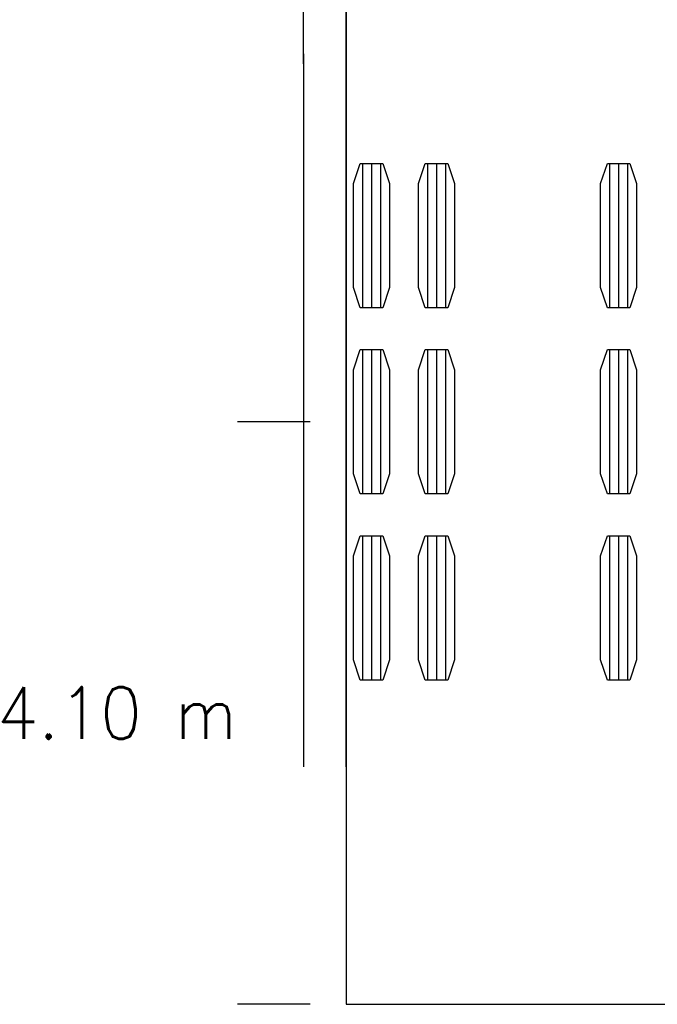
# Model space of a CAD drawing. Header units: metres. Extents: x 209848 to 209928, y 1182430 to 1182563.
# Tile 5 of 256: x 209847.77 to 209852.26, y 1182467.35 to 1182474.28. Entities that reach past the tile are written whole.
import ezdxf
from ezdxf.enums import TextEntityAlignment as Align

# ---------------------------------------------------------------- set-up
doc = ezdxf.new("R2010")
doc.units = ezdxf.units.M
doc.header["$MEASUREMENT"] = 0
doc.linetypes.add('DGN Style 2', pattern=[15.036391, 9.021834, -6.014556])
doc.layers.get('0').update_dxf_attribs({"color": 254})
doc.styles.add('TSText', font='simplex.shx')

# ---------------------------------------------------------------- blocks, each defined once
blk = doc.blocks.new('*U2')
at = {"color": 40, "linetype": 'Continuous'}
for p, q in [((-1.5752, -24.8819), (-1.5752, -24.7796)), ((-1.5752, -24.9842), (-1.5752, -24.8819)), ((-1.5751, -25.0865), (-1.5752, -24.9842)), ((-1.5751, -25.1886), (-1.5751, -25.0865)), ((-1.5751, -25.2908), (-1.5751, -25.1886)), ((-1.5751, -25.3929), (-1.5751, -25.2908)), ((-1.5751, -25.495), (-1.5751, -25.3929)), ((-1.5751, -25.5971), (-1.5751, -25.495)), ((-1.575, -25.6992), (-1.5751, -25.5971)), ((-1.575, -25.8013), (-1.575, -25.6992)), ((-1.575, -25.9034), (-1.575, -25.8013)), ((-1.575, -26.0055), (-1.575, -25.9034)), ((-1.575, -26.1077), (-1.575, -26.0055)), ((-1.575, -26.2098), (-1.575, -26.1077)), ((-1.575, -26.312), (-1.575, -26.2098)), ((-1.575, -26.4142), (-1.575, -26.312)), ((-1.575, -26.5164), (-1.575, -26.4142)), ((-1.575, -26.6187), (-1.575, -26.5164)), ((-1.575, -26.7211), (-1.575, -26.6187)), ((-1.575, -26.8234), (-1.575, -26.7211)), ((-1.575, -26.9258), (-1.575, -26.8234)), ((-1.575, -27.0283), (-1.575, -26.9258)), ((-1.575, -27.1307), (-1.575, -27.0283)), ((-1.575, -27.2333), (-1.575, -27.1307)), ((-1.575, -27.3358), (-1.575, -27.2333)), ((-1.575, -27.4384), (-1.575, -27.3358)), ((-1.575, -27.5416), (-1.575, -27.4384)), ((-1.575, -27.6446), (-1.575, -27.5416)), ((-1.575, -27.7475), (-1.575, -27.6446)), ((-1.575, -27.8502), (-1.575, -27.7475)), ((-1.575, -27.9529), (-1.575, -27.8502)), ((-1.575, -28.0553), (-1.575, -27.9529)), ((-1.575, -28.1577), (-1.575, -28.0553)), ((-1.575, -28.26), (-1.575, -28.1577)), ((-1.575, -28.3622), (-1.575, -28.26)), ((-1.575, -28.4642), (-1.575, -28.3622)), ((-1.575, -28.5663), (-1.575, -28.4642)), ((-1.575, -28.6682), (-1.575, -28.5663)), ((-1.575, -28.77), (-1.575, -28.6682)), ((-1.575, -28.8718), (-1.575, -28.77)), ((-1.575, -28.9736), (-1.575, -28.8718)), ((-1.575, -29.0753), (-1.575, -28.9736)), ((-1.575, -29.177), (-1.575, -29.0753)), ((-1.575, -29.2786), (-1.575, -29.177)), ((-1.575, -29.3803), (-1.575, -29.2786)), ((-1.575, -29.4818), (-1.575, -29.3803)), ((-1.575, -29.5835), (-1.575, -29.4818)), ((-1.575, -29.6851), (-1.575, -29.5835)), ((-1.575, -29.7867), (-1.575, -29.6851)), ((-1.575, -29.8883), (-1.575, -29.7867)), ((-1.575, -29.9899), (-1.575, -29.8883)), ((-1.575, -30.0237), (-1.575, -29.9899)), ((-1.575, -30.0385), (-1.575, -30.0237))]:
    blk.add_line(p, q, dxfattribs=at)
at = {"color": 3, "linetype": 'Continuous'}
for p, q in [((-1.2752, -24.8818), (-1.2752, -24.7795)), ((-1.2752, -24.9841), (-1.2752, -24.8818)), ((-1.2751, -25.0864), (-1.2752, -24.9841)), ((-1.2751, -25.1886), (-1.2751, -25.0864)), ((-1.2751, -25.2907), (-1.2751, -25.1886)), ((-1.2751, -25.3929), (-1.2751, -25.2907)), ((-1.2751, -25.495), (-1.2751, -25.3929)), ((-1.2751, -25.5971), (-1.2751, -25.495)), ((-1.275, -25.6992), (-1.2751, -25.5971)), ((-1.275, -25.8013), (-1.275, -25.6992)), ((-1.275, -25.9034), (-1.275, -25.8013)), ((-1.275, -26.0055), (-1.275, -25.9034)), ((-1.275, -26.1076), (-1.275, -26.0055)), ((-1.275, -26.2098), (-1.275, -26.1076)), ((-1.275, -26.312), (-1.275, -26.2098)), ((-1.275, -26.4142), (-1.275, -26.312)), ((-1.275, -26.5164), (-1.275, -26.4142)), ((-1.275, -26.6187), (-1.275, -26.5164)), ((-1.275, -26.721), (-1.275, -26.6187)), ((-1.275, -26.8234), (-1.275, -26.721)), ((-1.275, -26.9258), (-1.275, -26.8234)), ((-1.275, -27.0283), (-1.275, -26.9258)), ((-1.275, -27.1307), (-1.275, -27.0283)), ((-1.275, -27.2333), (-1.275, -27.1307)), ((-1.275, -27.3358), (-1.275, -27.2333)), ((-1.275, -27.4384), (-1.275, -27.3358)), ((-1.275, -27.5416), (-1.275, -27.4384)), ((-1.275, -27.6446), (-1.275, -27.5416)), ((-1.275, -27.7475), (-1.275, -27.6446)), ((-1.275, -27.8502), (-1.275, -27.7475)), ((-1.275, -27.9529), (-1.275, -27.8502)), ((-1.275, -28.0553), (-1.275, -27.9529)), ((-1.275, -28.1577), (-1.275, -28.0553)), ((-1.275, -28.26), (-1.275, -28.1577)), ((-1.275, -28.3622), (-1.275, -28.26)), ((-1.275, -28.4642), (-1.275, -28.3622)), ((-1.275, -28.5663), (-1.275, -28.4642)), ((-1.275, -28.6682), (-1.275, -28.5663)), ((-1.275, -28.77), (-1.275, -28.6682)), ((-1.275, -28.8718), (-1.275, -28.77)), ((-1.275, -28.9736), (-1.275, -28.8718)), ((-1.275, -29.0753), (-1.275, -28.9736)), ((-1.275, -29.177), (-1.275, -29.0753)), ((-1.275, -29.2786), (-1.275, -29.177)), ((-1.275, -29.3803), (-1.275, -29.2786)), ((-1.275, -29.4818), (-1.275, -29.3803)), ((-1.275, -29.5835), (-1.275, -29.4818)), ((-1.275, -29.6851), (-1.275, -29.5835)), ((-1.275, -29.7867), (-1.275, -29.6851)), ((-1.275, -29.8883), (-1.275, -29.7867)), ((-1.275, -29.9899), (-1.275, -29.8883)), ((-1.275, -30.0237), (-1.275, -29.9899)), ((-1.275, -30.0385), (-1.275, -30.0237))]:
    blk.add_line(p, q, dxfattribs=at)
blk = doc.blocks.new('*U3')
at = {"color": 40, "linetype": 'Continuous'}
for p, q in [((-1.5752, -24.7807), (-1.5753, -24.6771)), ((-1.5752, -24.8843), (-1.5752, -24.7807)), ((-1.5752, -24.9879), (-1.5752, -24.8843)), ((-1.5751, -25.0915), (-1.5752, -24.9879)), ((-1.5751, -25.1951), (-1.5751, -25.0915)), ((-1.5751, -25.2987), (-1.5751, -25.1951)), ((-1.5751, -25.4023), (-1.5751, -25.2987)), ((-1.5751, -25.5059), (-1.5751, -25.4023)), ((-1.5751, -25.6095), (-1.5751, -25.5059)), ((-1.575, -25.7131), (-1.5751, -25.6095)), ((-1.575, -25.8168), (-1.575, -25.7131)), ((-1.575, -25.9204), (-1.575, -25.8168)), ((-1.575, -26.0241), (-1.575, -25.9204)), ((-1.575, -26.1278), (-1.575, -26.0241)), ((-1.575, -26.2315), (-1.575, -26.1278)), ((-1.575, -26.3352), (-1.575, -26.2315)), ((-1.575, -26.4389), (-1.575, -26.3352)), ((-1.575, -26.5427), (-1.575, -26.4389)), ((-1.575, -26.6465), (-1.575, -26.5427)), ((-1.575, -26.7503), (-1.575, -26.6465)), ((-1.575, -26.8541), (-1.575, -26.7503)), ((-1.575, -26.958), (-1.575, -26.8541)), ((-1.575, -27.0619), (-1.575, -26.958)), ((-1.575, -27.1659), (-1.575, -27.0619)), ((-1.575, -27.2699), (-1.575, -27.1659)), ((-1.575, -27.3739), (-1.575, -27.2699)), ((-1.575, -27.478), (-1.575, -27.3739)), ((-1.575, -27.5821), (-1.575, -27.478)), ((-1.575, -27.6862), (-1.575, -27.5821)), ((-1.575, -27.7904), (-1.575, -27.6862)), ((-1.575, -27.8946), (-1.575, -27.7904)), ((-1.575, -27.9989), (-1.575, -27.8946)), ((-1.575, -28.1032), (-1.575, -27.9989)), ((-1.575, -28.2075), (-1.575, -28.1032)), ((-1.575, -28.3119), (-1.575, -28.2075)), ((-1.575, -28.4163), (-1.575, -28.3119)), ((-1.575, -28.5208), (-1.575, -28.4163)), ((-1.575, -28.6253), (-1.575, -28.5208)), ((-1.575, -28.7299), (-1.575, -28.6253)), ((-1.575, -28.8345), (-1.575, -28.7299)), ((-1.575, -28.9392), (-1.575, -28.8345)), ((-1.575, -29.0439), (-1.575, -28.9392)), ((-1.575, -29.1486), (-1.575, -29.0439)), ((-1.575, -29.2534), (-1.575, -29.1486)), ((-1.575, -29.3583), (-1.575, -29.2534)), ((-1.575, -29.4631), (-1.575, -29.3583)), ((-1.575, -29.5681), (-1.575, -29.4631)), ((-1.575, -29.673), (-1.575, -29.5681)), ((-1.575, -29.7781), (-1.575, -29.673)), ((-1.575, -29.8831), (-1.575, -29.7781)), ((-1.575, -29.9882), (-1.575, -29.8831)), ((-1.575, -30.0385), (-1.575, -29.9882))]:
    blk.add_line(p, q, dxfattribs=at)
at = {"color": 3, "linetype": 'Continuous'}
for p, q in [((-1.2752, -24.8843), (-1.2752, -24.7806)), ((-1.2752, -24.9878), (-1.2752, -24.8843)), ((-1.2751, -25.0915), (-1.2752, -24.9878)), ((-1.2751, -25.195), (-1.2751, -25.0915)), ((-1.2751, -25.2987), (-1.2751, -25.195)), ((-1.2751, -25.4023), (-1.2751, -25.2987)), ((-1.2751, -25.5059), (-1.2751, -25.4023)), ((-1.2751, -25.6095), (-1.2751, -25.5059)), ((-1.275, -25.7131), (-1.2751, -25.6095)), ((-1.275, -25.8167), (-1.275, -25.7131)), ((-1.275, -25.9204), (-1.275, -25.8167)), ((-1.275, -26.0241), (-1.275, -25.9204)), ((-1.275, -26.1278), (-1.275, -26.0241)), ((-1.275, -26.2314), (-1.275, -26.1278)), ((-1.275, -26.3352), (-1.275, -26.2314)), ((-1.275, -26.4389), (-1.275, -26.3352)), ((-1.275, -26.5427), (-1.275, -26.4389)), ((-1.275, -26.6465), (-1.275, -26.5427)), ((-1.275, -26.7503), (-1.275, -26.6465)), ((-1.275, -26.8541), (-1.275, -26.7503)), ((-1.275, -26.958), (-1.275, -26.8541)), ((-1.275, -27.0619), (-1.275, -26.958)), ((-1.275, -27.1659), (-1.275, -27.0619)), ((-1.275, -27.2699), (-1.275, -27.1659)), ((-1.275, -27.3739), (-1.275, -27.2699)), ((-1.275, -27.478), (-1.275, -27.3739)), ((-1.275, -27.5821), (-1.275, -27.478)), ((-1.275, -27.6862), (-1.275, -27.5821)), ((-1.275, -27.7904), (-1.275, -27.6862)), ((-1.275, -27.8946), (-1.275, -27.7904)), ((-1.275, -27.9989), (-1.275, -27.8946)), ((-1.275, -28.1032), (-1.275, -27.9989)), ((-1.275, -28.2075), (-1.275, -28.1032)), ((-1.275, -28.3119), (-1.275, -28.2075)), ((-1.275, -28.4163), (-1.275, -28.3119)), ((-1.275, -28.5208), (-1.275, -28.4163)), ((-1.275, -28.6253), (-1.275, -28.5208)), ((-1.275, -28.7299), (-1.275, -28.6253)), ((-1.275, -28.8345), (-1.275, -28.7299)), ((-1.275, -28.9392), (-1.275, -28.8345)), ((-1.275, -29.0439), (-1.275, -28.9392)), ((-1.275, -29.1486), (-1.275, -29.0439)), ((-1.275, -29.2534), (-1.275, -29.1486)), ((-1.275, -29.3583), (-1.275, -29.2534)), ((-1.275, -29.4631), (-1.275, -29.3583)), ((-1.275, -29.5681), (-1.275, -29.4631)), ((-1.275, -29.673), (-1.275, -29.5681)), ((-1.275, -29.7781), (-1.275, -29.673)), ((-1.275, -29.8831), (-1.275, -29.7781)), ((-1.275, -29.9882), (-1.275, -29.8831)), ((-1.275, -30.0385), (-1.275, -29.9882))]:
    blk.add_line(p, q, dxfattribs=at)
blk = doc.blocks.new('*U4')
at = {"color": 40, "linetype": 'Continuous'}
for p, q in [((-1.5752, -24.875), (-1.5752, -24.7704)), ((-1.5752, -24.9794), (-1.5752, -24.875)), ((-1.5751, -25.0841), (-1.5752, -24.9794)), ((-1.5751, -25.1887), (-1.5751, -25.0841)), ((-1.5751, -25.2935), (-1.5751, -25.1887)), ((-1.5751, -25.3981), (-1.5751, -25.2935)), ((-1.5751, -25.503), (-1.5751, -25.3981)), ((-1.5751, -25.6078), (-1.5751, -25.503)), ((-1.575, -25.7128), (-1.5751, -25.6078)), ((-1.575, -25.8177), (-1.575, -25.7128)), ((-1.575, -25.9227), (-1.575, -25.8177)), ((-1.575, -26.0277), (-1.575, -25.9227)), ((-1.575, -26.1328), (-1.575, -26.0277)), ((-1.575, -26.2378), (-1.575, -26.1328)), ((-1.575, -26.3429), (-1.575, -26.2378)), ((-1.575, -26.448), (-1.575, -26.3429)), ((-1.575, -26.5532), (-1.575, -26.448)), ((-1.575, -26.6583), (-1.575, -26.5532)), ((-1.575, -26.7635), (-1.575, -26.6583)), ((-1.575, -26.8686), (-1.575, -26.7635)), ((-1.575, -26.9737), (-1.575, -26.8686)), ((-1.575, -27.0788), (-1.575, -26.9737)), ((-1.575, -27.184), (-1.575, -27.0788)), ((-1.575, -27.289), (-1.575, -27.184)), ((-1.575, -27.3941), (-1.575, -27.289)), ((-1.575, -27.4991), (-1.575, -27.3941)), ((-1.575, -27.6041), (-1.575, -27.4991)), ((-1.575, -27.7091), (-1.575, -27.6041)), ((-1.575, -27.814), (-1.575, -27.7091)), ((-1.575, -27.9189), (-1.575, -27.814)), ((-1.575, -28.0238), (-1.575, -27.9189)), ((-1.575, -28.1286), (-1.575, -28.0238)), ((-1.575, -28.2333), (-1.575, -28.1286)), ((-1.575, -28.338), (-1.575, -28.2333)), ((-1.575, -28.4427), (-1.575, -28.338)), ((-1.575, -28.5473), (-1.575, -28.4427)), ((-1.575, -28.6519), (-1.575, -28.5473)), ((-1.575, -28.7564), (-1.575, -28.6519)), ((-1.575, -28.8608), (-1.575, -28.7564)), ((-1.575, -28.9652), (-1.575, -28.8608)), ((-1.575, -29.0696), (-1.575, -28.9652)), ((-1.575, -29.1739), (-1.575, -29.0696)), ((-1.575, -29.2781), (-1.575, -29.1739)), ((-1.575, -29.3823), (-1.575, -29.2781)), ((-1.575, -29.4864), (-1.575, -29.3823)), ((-1.575, -29.5905), (-1.575, -29.4864)), ((-1.575, -29.6945), (-1.575, -29.5905)), ((-1.575, -29.7984), (-1.575, -29.6945)), ((-1.575, -29.9022), (-1.575, -29.7984)), ((-1.575, -29.9369), (-1.575, -29.9022)), ((-1.575, -29.9715), (-1.575, -29.9369)), ((-1.575, -30.0061), (-1.575, -29.9715)), ((-1.575, -30.0385), (-1.575, -30.0061))]:
    blk.add_line(p, q, dxfattribs=at)
at = {"color": 3, "linetype": 'Continuous'}
for p, q in [((-1.2752, -24.8749), (-1.2752, -24.7703)), ((-1.2752, -24.9793), (-1.2752, -24.8749)), ((-1.2751, -25.0841), (-1.2752, -24.9793)), ((-1.2751, -25.1886), (-1.2751, -25.0841)), ((-1.2751, -25.2934), (-1.2751, -25.1886)), ((-1.2751, -25.3981), (-1.2751, -25.2934)), ((-1.2751, -25.503), (-1.2751, -25.3981)), ((-1.2751, -25.6078), (-1.2751, -25.503)), ((-1.275, -25.7128), (-1.2751, -25.6078)), ((-1.275, -25.8176), (-1.275, -25.7128)), ((-1.275, -25.9227), (-1.275, -25.8176)), ((-1.275, -26.0277), (-1.275, -25.9227)), ((-1.275, -26.1328), (-1.275, -26.0277)), ((-1.275, -26.2378), (-1.275, -26.1328)), ((-1.275, -26.3429), (-1.275, -26.2378)), ((-1.275, -26.448), (-1.275, -26.3429)), ((-1.275, -26.5532), (-1.275, -26.448)), ((-1.275, -26.6583), (-1.275, -26.5532)), ((-1.275, -26.7635), (-1.275, -26.6583)), ((-1.275, -26.8686), (-1.275, -26.7635)), ((-1.275, -26.9737), (-1.275, -26.8686)), ((-1.275, -27.0788), (-1.275, -26.9737)), ((-1.275, -27.184), (-1.275, -27.0788)), ((-1.275, -27.289), (-1.275, -27.184)), ((-1.275, -27.3941), (-1.275, -27.289)), ((-1.275, -27.4991), (-1.275, -27.3941)), ((-1.275, -27.6041), (-1.275, -27.4991)), ((-1.275, -27.7091), (-1.275, -27.6041)), ((-1.275, -27.814), (-1.275, -27.7091)), ((-1.275, -27.9189), (-1.275, -27.814)), ((-1.275, -28.0238), (-1.275, -27.9189)), ((-1.275, -28.1286), (-1.275, -28.0238)), ((-1.275, -28.2333), (-1.275, -28.1286)), ((-1.275, -28.338), (-1.275, -28.2333)), ((-1.275, -28.4427), (-1.275, -28.338)), ((-1.275, -28.5473), (-1.275, -28.4427)), ((-1.275, -28.6519), (-1.275, -28.5473)), ((-1.275, -28.7564), (-1.275, -28.6519)), ((-1.275, -28.8608), (-1.275, -28.7564)), ((-1.275, -28.9652), (-1.275, -28.8608)), ((-1.275, -29.0696), (-1.275, -28.9652)), ((-1.275, -29.1739), (-1.275, -29.0696)), ((-1.275, -29.2781), (-1.275, -29.1739)), ((-1.275, -29.3823), (-1.275, -29.2781)), ((-1.275, -29.4864), (-1.275, -29.3823)), ((-1.275, -29.5905), (-1.275, -29.4864)), ((-1.275, -29.6945), (-1.275, -29.5905)), ((-1.275, -29.7984), (-1.275, -29.6945)), ((-1.275, -29.9022), (-1.275, -29.7984)), ((-1.275, -29.9369), (-1.275, -29.9022)), ((-1.275, -29.9715), (-1.275, -29.9369)), ((-1.275, -30.0061), (-1.275, -29.9715)), ((-1.275, -30.0385), (-1.275, -30.0061))]:
    blk.add_line(p, q, dxfattribs=at)
blk = doc.blocks.new('*U5')
at = {"color": 40, "linetype": 'Continuous'}
for p, q in [((-1.5752, -24.8303), (-1.5753, -24.7251)), ((-1.5752, -24.9355), (-1.5752, -24.8303)), ((-1.5752, -25.0406), (-1.5752, -24.9355)), ((-1.5751, -25.1457), (-1.5752, -25.0406)), ((-1.5751, -25.2509), (-1.5751, -25.1457)), ((-1.5751, -25.356), (-1.5751, -25.2509)), ((-1.5751, -25.461), (-1.5751, -25.356)), ((-1.5751, -25.5661), (-1.5751, -25.461)), ((-1.575, -25.6711), (-1.5751, -25.5661)), ((-1.575, -25.7761), (-1.575, -25.6711)), ((-1.575, -25.881), (-1.575, -25.7761)), ((-1.575, -25.9859), (-1.575, -25.881)), ((-1.575, -26.0908), (-1.575, -25.9859)), ((-1.575, -26.1957), (-1.575, -26.0908)), ((-1.575, -26.3005), (-1.575, -26.1957)), ((-1.575, -26.4052), (-1.575, -26.3005)), ((-1.575, -26.51), (-1.575, -26.4052)), ((-1.575, -26.6147), (-1.575, -26.51)), ((-1.575, -26.7193), (-1.575, -26.6147)), ((-1.575, -26.8239), (-1.575, -26.7193)), ((-1.575, -26.9285), (-1.575, -26.8239)), ((-1.575, -27.033), (-1.575, -26.9285)), ((-1.575, -27.1375), (-1.575, -27.033)), ((-1.575, -27.242), (-1.575, -27.1375)), ((-1.575, -27.3464), (-1.575, -27.242)), ((-1.575, -27.4507), (-1.575, -27.3464)), ((-1.575, -27.555), (-1.575, -27.4507)), ((-1.575, -27.6593), (-1.575, -27.555)), ((-1.575, -27.7635), (-1.575, -27.6593)), ((-1.575, -27.8677), (-1.575, -27.7635)), ((-1.575, -27.9719), (-1.575, -27.8677)), ((-1.575, -28.076), (-1.575, -27.9719)), ((-1.575, -28.18), (-1.575, -28.076)), ((-1.575, -28.284), (-1.575, -28.18)), ((-1.575, -28.388), (-1.575, -28.284)), ((-1.575, -28.4919), (-1.575, -28.388)), ((-1.575, -28.5958), (-1.575, -28.4919)), ((-1.575, -28.6996), (-1.575, -28.5958)), ((-1.575, -28.8034), (-1.575, -28.6996)), ((-1.575, -28.9071), (-1.575, -28.8034)), ((-1.575, -29.0108), (-1.575, -28.9071)), ((-1.575, -29.1144), (-1.575, -29.0108)), ((-1.575, -29.218), (-1.575, -29.1144)), ((-1.575, -29.3215), (-1.575, -29.218)), ((-1.575, -29.425), (-1.575, -29.3215)), ((-1.575, -29.5284), (-1.575, -29.425)), ((-1.575, -29.6317), (-1.575, -29.5284)), ((-1.575, -29.735), (-1.575, -29.6317)), ((-1.575, -29.8383), (-1.575, -29.735)), ((-1.575, -29.9415), (-1.575, -29.8383)), ((-1.575, -29.9759), (-1.575, -29.9415)), ((-1.575, -30.0103), (-1.575, -29.9759)), ((-1.575, -30.0385), (-1.575, -30.0103))]:
    blk.add_line(p, q, dxfattribs=at)
at = {"color": 3, "linetype": 'Continuous'}
for p, q in [((-1.2752, -24.8302), (-1.2753, -24.725)), ((-1.2752, -24.9354), (-1.2752, -24.8302)), ((-1.2752, -25.0405), (-1.2752, -24.9354)), ((-1.2751, -25.1457), (-1.2752, -25.0405)), ((-1.2751, -25.2508), (-1.2751, -25.1457)), ((-1.2751, -25.3559), (-1.2751, -25.2508)), ((-1.2751, -25.461), (-1.2751, -25.3559)), ((-1.2751, -25.566), (-1.2751, -25.461)), ((-1.275, -25.671), (-1.2751, -25.566)), ((-1.275, -25.776), (-1.275, -25.671)), ((-1.275, -25.881), (-1.275, -25.776)), ((-1.275, -25.9859), (-1.275, -25.881)), ((-1.275, -26.0908), (-1.275, -25.9859)), ((-1.275, -26.1957), (-1.275, -26.0908)), ((-1.275, -26.3005), (-1.275, -26.1957)), ((-1.275, -26.4052), (-1.275, -26.3005)), ((-1.275, -26.51), (-1.275, -26.4052)), ((-1.275, -26.6147), (-1.275, -26.51)), ((-1.275, -26.7193), (-1.275, -26.6147)), ((-1.275, -26.8239), (-1.275, -26.7193)), ((-1.275, -26.9285), (-1.275, -26.8239)), ((-1.275, -27.033), (-1.275, -26.9285)), ((-1.275, -27.1375), (-1.275, -27.033)), ((-1.275, -27.242), (-1.275, -27.1375)), ((-1.275, -27.3464), (-1.275, -27.242)), ((-1.275, -27.4507), (-1.275, -27.3464)), ((-1.275, -27.555), (-1.275, -27.4507)), ((-1.275, -27.6593), (-1.275, -27.555)), ((-1.275, -27.7635), (-1.275, -27.6593)), ((-1.275, -27.8677), (-1.275, -27.7635)), ((-1.275, -27.9719), (-1.275, -27.8677)), ((-1.275, -28.076), (-1.275, -27.9719)), ((-1.275, -28.18), (-1.275, -28.076)), ((-1.275, -28.284), (-1.275, -28.18)), ((-1.275, -28.388), (-1.275, -28.284)), ((-1.275, -28.4919), (-1.275, -28.388)), ((-1.275, -28.5958), (-1.275, -28.4919)), ((-1.275, -28.6996), (-1.275, -28.5958)), ((-1.275, -28.8034), (-1.275, -28.6996)), ((-1.275, -28.9071), (-1.275, -28.8034)), ((-1.275, -29.0108), (-1.275, -28.9071)), ((-1.275, -29.1144), (-1.275, -29.0108)), ((-1.275, -29.218), (-1.275, -29.1144)), ((-1.275, -29.3215), (-1.275, -29.218)), ((-1.275, -29.425), (-1.275, -29.3215)), ((-1.275, -29.5284), (-1.275, -29.425)), ((-1.275, -29.6317), (-1.275, -29.5284)), ((-1.275, -29.735), (-1.275, -29.6317)), ((-1.275, -29.8383), (-1.275, -29.735)), ((-1.275, -29.9415), (-1.275, -29.8383)), ((-1.275, -29.9759), (-1.275, -29.9415)), ((-1.275, -30.0103), (-1.275, -29.9759)), ((-1.275, -30.0385), (-1.275, -30.0103))]:
    blk.add_line(p, q, dxfattribs=at)
blk = doc.blocks.new('*U6')
at = {"color": 40, "linetype": 'Continuous'}
for p, q in [((-1.5752, -24.8667), (-1.5752, -24.7652)), ((-1.5752, -24.9682), (-1.5752, -24.8667)), ((-1.5751, -25.0697), (-1.5752, -24.9682)), ((-1.5751, -25.1712), (-1.5751, -25.0697)), ((-1.5751, -25.2727), (-1.5751, -25.1712)), ((-1.5751, -25.3742), (-1.5751, -25.2727)), ((-1.5751, -25.4758), (-1.5751, -25.3742)), ((-1.5751, -25.5773), (-1.5751, -25.4758)), ((-1.575, -25.6788), (-1.5751, -25.5773)), ((-1.575, -25.7804), (-1.575, -25.6788)), ((-1.575, -25.8819), (-1.575, -25.7804)), ((-1.575, -25.9835), (-1.575, -25.8819)), ((-1.575, -26.085), (-1.575, -25.9835)), ((-1.575, -26.1866), (-1.575, -26.085)), ((-1.575, -26.2882), (-1.575, -26.1866)), ((-1.575, -26.3897), (-1.575, -26.2882)), ((-1.575, -26.4913), (-1.575, -26.3897)), ((-1.575, -26.5929), (-1.575, -26.4913)), ((-1.575, -26.6945), (-1.575, -26.5929)), ((-1.575, -26.796), (-1.575, -26.6945)), ((-1.575, -26.8976), (-1.575, -26.796)), ((-1.575, -26.9992), (-1.575, -26.8976)), ((-1.575, -27.1008), (-1.575, -26.9992)), ((-1.575, -27.2024), (-1.575, -27.1008)), ((-1.575, -27.304), (-1.575, -27.2024)), ((-1.575, -27.4056), (-1.575, -27.304)), ((-1.575, -27.5072), (-1.575, -27.4056)), ((-1.575, -27.6088), (-1.575, -27.5072)), ((-1.575, -27.7104), (-1.575, -27.6088)), ((-1.575, -27.812), (-1.575, -27.7104)), ((-1.575, -27.9136), (-1.575, -27.812)), ((-1.575, -28.0152), (-1.575, -27.9136)), ((-1.575, -28.1168), (-1.575, -28.0152)), ((-1.575, -28.2184), (-1.575, -28.1168)), ((-1.575, -28.32), (-1.575, -28.2184)), ((-1.575, -28.4216), (-1.575, -28.32)), ((-1.575, -28.5232), (-1.575, -28.4216)), ((-1.575, -28.6248), (-1.575, -28.5232)), ((-1.575, -28.7264), (-1.575, -28.6248)), ((-1.575, -28.828), (-1.575, -28.7264)), ((-1.575, -28.9296), (-1.575, -28.828)), ((-1.575, -29.0312), (-1.575, -28.9296)), ((-1.575, -29.1328), (-1.575, -29.0312)), ((-1.575, -29.2344), (-1.575, -29.1328)), ((-1.575, -29.336), (-1.575, -29.2344)), ((-1.575, -29.4376), (-1.575, -29.336)), ((-1.575, -29.5392), (-1.575, -29.4376)), ((-1.575, -29.6408), (-1.575, -29.5392)), ((-1.575, -29.7424), (-1.575, -29.6408)), ((-1.575, -29.844), (-1.575, -29.7424)), ((-1.575, -29.9456), (-1.575, -29.844)), ((-1.575, -29.9794), (-1.575, -29.9456)), ((-1.575, -30.0133), (-1.575, -29.9794)), ((-1.575, -30.0385), (-1.575, -30.0133))]:
    blk.add_line(p, q, dxfattribs=at)
at = {"color": 3, "linetype": 'Continuous'}
for p, q in [((-1.2752, -24.8666), (-1.2752, -24.7651)), ((-1.2752, -24.9681), (-1.2752, -24.8666)), ((-1.2751, -25.0696), (-1.2752, -24.9681)), ((-1.2751, -25.1712), (-1.2751, -25.0696)), ((-1.2751, -25.2727), (-1.2751, -25.1712)), ((-1.2751, -25.3742), (-1.2751, -25.2727)), ((-1.2751, -25.4757), (-1.2751, -25.3742)), ((-1.2751, -25.5773), (-1.2751, -25.4757)), ((-1.275, -25.6788), (-1.2751, -25.5773)), ((-1.275, -25.7804), (-1.275, -25.6788)), ((-1.275, -25.8819), (-1.275, -25.7804)), ((-1.275, -25.9835), (-1.275, -25.8819)), ((-1.275, -26.085), (-1.275, -25.9835)), ((-1.275, -26.1866), (-1.275, -26.085)), ((-1.275, -26.2882), (-1.275, -26.1866)), ((-1.275, -26.3897), (-1.275, -26.2882)), ((-1.275, -26.4913), (-1.275, -26.3897)), ((-1.275, -26.5929), (-1.275, -26.4913)), ((-1.275, -26.6945), (-1.275, -26.5929)), ((-1.275, -26.796), (-1.275, -26.6945)), ((-1.275, -26.8976), (-1.275, -26.796)), ((-1.275, -26.9992), (-1.275, -26.8976)), ((-1.275, -27.1008), (-1.275, -26.9992)), ((-1.275, -27.2024), (-1.275, -27.1008)), ((-1.275, -27.304), (-1.275, -27.2024)), ((-1.275, -27.4056), (-1.275, -27.304)), ((-1.275, -27.5072), (-1.275, -27.4056)), ((-1.275, -27.6088), (-1.275, -27.5072)), ((-1.275, -27.7104), (-1.275, -27.6088)), ((-1.275, -27.812), (-1.275, -27.7104)), ((-1.275, -27.9136), (-1.275, -27.812)), ((-1.275, -28.0152), (-1.275, -27.9136)), ((-1.275, -28.1168), (-1.275, -28.0152)), ((-1.275, -28.2184), (-1.275, -28.1168)), ((-1.275, -28.32), (-1.275, -28.2184)), ((-1.275, -28.4216), (-1.275, -28.32)), ((-1.275, -28.5232), (-1.275, -28.4216)), ((-1.275, -28.6248), (-1.275, -28.5232)), ((-1.275, -28.7264), (-1.275, -28.6248)), ((-1.275, -28.828), (-1.275, -28.7264)), ((-1.275, -28.9296), (-1.275, -28.828)), ((-1.275, -29.0312), (-1.275, -28.9296)), ((-1.275, -29.1328), (-1.275, -29.0312)), ((-1.275, -29.2344), (-1.275, -29.1328)), ((-1.275, -29.336), (-1.275, -29.2344)), ((-1.275, -29.4376), (-1.275, -29.336)), ((-1.275, -29.5392), (-1.275, -29.4376)), ((-1.275, -29.6408), (-1.275, -29.5392)), ((-1.275, -29.7424), (-1.275, -29.6408)), ((-1.275, -29.844), (-1.275, -29.7424)), ((-1.275, -29.9456), (-1.275, -29.844)), ((-1.275, -29.9794), (-1.275, -29.9456)), ((-1.275, -30.0133), (-1.275, -29.9794)), ((-1.275, -30.0385), (-1.275, -30.0133))]:
    blk.add_line(p, q, dxfattribs=at)
blk = doc.blocks.new('*U7')
at = {"color": 40, "linetype": 'Continuous'}
for p, q in [((-1.5752, -24.82), (-1.5753, -24.7171)), ((-1.5752, -24.9228), (-1.5752, -24.82)), ((-1.5752, -25.0256), (-1.5752, -24.9228)), ((-1.5751, -25.1284), (-1.5752, -25.0256)), ((-1.5751, -25.2311), (-1.5751, -25.1284)), ((-1.5751, -25.3339), (-1.5751, -25.2311)), ((-1.5751, -25.4366), (-1.5751, -25.3339)), ((-1.5751, -25.5394), (-1.5751, -25.4366)), ((-1.575, -25.6421), (-1.5751, -25.5394)), ((-1.575, -25.7449), (-1.575, -25.6421)), ((-1.575, -25.8476), (-1.575, -25.7449)), ((-1.575, -25.9504), (-1.575, -25.8476)), ((-1.575, -26.0532), (-1.575, -25.9504)), ((-1.575, -26.156), (-1.575, -26.0532)), ((-1.575, -26.2589), (-1.575, -26.156)), ((-1.575, -26.3617), (-1.575, -26.2589)), ((-1.575, -26.4646), (-1.575, -26.3617)), ((-1.575, -26.5675), (-1.575, -26.4646)), ((-1.575, -26.6705), (-1.575, -26.5675)), ((-1.575, -26.7734), (-1.575, -26.6705)), ((-1.575, -26.8765), (-1.575, -26.7734)), ((-1.575, -26.9795), (-1.575, -26.8765)), ((-1.575, -27.0826), (-1.575, -26.9795)), ((-1.575, -27.1857), (-1.575, -27.0826)), ((-1.575, -27.2889), (-1.575, -27.1857)), ((-1.575, -27.3921), (-1.575, -27.2889)), ((-1.575, -27.4953), (-1.575, -27.3921)), ((-1.575, -27.5986), (-1.575, -27.4953)), ((-1.575, -27.7019), (-1.575, -27.5986)), ((-1.575, -27.8053), (-1.575, -27.7019)), ((-1.575, -27.9087), (-1.575, -27.8053)), ((-1.575, -28.0121), (-1.575, -27.9087)), ((-1.575, -28.1156), (-1.575, -28.0121)), ((-1.575, -28.2192), (-1.575, -28.1156)), ((-1.575, -28.3227), (-1.575, -28.2192)), ((-1.575, -28.4264), (-1.575, -28.3227)), ((-1.575, -28.53), (-1.575, -28.4264)), ((-1.575, -28.6337), (-1.575, -28.53)), ((-1.575, -28.7374), (-1.575, -28.6337)), ((-1.575, -28.8412), (-1.575, -28.7374)), ((-1.575, -28.945), (-1.575, -28.8412)), ((-1.575, -29.0489), (-1.575, -28.945)), ((-1.575, -29.1528), (-1.575, -29.0489)), ((-1.575, -29.2567), (-1.575, -29.1528)), ((-1.575, -29.3607), (-1.575, -29.2567)), ((-1.575, -29.4648), (-1.575, -29.3607)), ((-1.575, -29.5688), (-1.575, -29.4648)), ((-1.575, -29.6729), (-1.575, -29.5688)), ((-1.575, -29.7771), (-1.575, -29.6729)), ((-1.575, -29.8813), (-1.575, -29.7771)), ((-1.575, -29.9855), (-1.575, -29.8813)), ((-1.575, -30.0385), (-1.575, -29.9855))]:
    blk.add_line(p, q, dxfattribs=at)
at = {"color": 3, "linetype": 'Continuous'}
for p, q in [((-1.2752, -24.8199), (-1.2753, -24.717)), ((-1.2752, -24.9227), (-1.2752, -24.8199)), ((-1.2752, -25.0255), (-1.2752, -24.9227)), ((-1.2751, -25.1283), (-1.2752, -25.0255)), ((-1.2751, -25.2311), (-1.2751, -25.1283)), ((-1.2751, -25.3338), (-1.2751, -25.2311)), ((-1.2751, -25.4366), (-1.2751, -25.3338)), ((-1.2751, -25.5393), (-1.2751, -25.4366)), ((-1.275, -25.6421), (-1.2751, -25.5393)), ((-1.275, -25.7449), (-1.275, -25.6421)), ((-1.275, -25.8476), (-1.275, -25.7449)), ((-1.275, -25.9504), (-1.275, -25.8476)), ((-1.275, -26.0532), (-1.275, -25.9504)), ((-1.275, -26.156), (-1.275, -26.0532)), ((-1.275, -26.2588), (-1.275, -26.156)), ((-1.275, -26.3617), (-1.275, -26.2588)), ((-1.275, -26.4646), (-1.275, -26.3617)), ((-1.275, -26.5675), (-1.275, -26.4646)), ((-1.275, -26.6705), (-1.275, -26.5675)), ((-1.275, -26.7734), (-1.275, -26.6705)), ((-1.275, -26.8765), (-1.275, -26.7734)), ((-1.275, -26.9795), (-1.275, -26.8765)), ((-1.275, -27.0826), (-1.275, -26.9795)), ((-1.275, -27.1857), (-1.275, -27.0826)), ((-1.275, -27.2889), (-1.275, -27.1857)), ((-1.275, -27.3921), (-1.275, -27.2889)), ((-1.275, -27.4953), (-1.275, -27.3921)), ((-1.275, -27.5986), (-1.275, -27.4953)), ((-1.275, -27.7019), (-1.275, -27.5986)), ((-1.275, -27.8053), (-1.275, -27.7019)), ((-1.275, -27.9087), (-1.275, -27.8053)), ((-1.275, -28.0121), (-1.275, -27.9087)), ((-1.275, -28.1156), (-1.275, -28.0121)), ((-1.275, -28.2192), (-1.275, -28.1156)), ((-1.275, -28.3227), (-1.275, -28.2192)), ((-1.275, -28.4264), (-1.275, -28.3227)), ((-1.275, -28.53), (-1.275, -28.4264)), ((-1.275, -28.6337), (-1.275, -28.53)), ((-1.275, -28.7374), (-1.275, -28.6337)), ((-1.275, -28.8412), (-1.275, -28.7374)), ((-1.275, -28.945), (-1.275, -28.8412)), ((-1.275, -29.0489), (-1.275, -28.945)), ((-1.275, -29.1528), (-1.275, -29.0489)), ((-1.275, -29.2567), (-1.275, -29.1528)), ((-1.275, -29.3607), (-1.275, -29.2567)), ((-1.275, -29.4648), (-1.275, -29.3607)), ((-1.275, -29.5688), (-1.275, -29.4648)), ((-1.275, -29.6729), (-1.275, -29.5688)), ((-1.275, -29.7771), (-1.275, -29.6729)), ((-1.275, -29.8813), (-1.275, -29.7771)), ((-1.275, -29.9855), (-1.275, -29.8813)), ((-1.275, -30.0385), (-1.275, -29.9855))]:
    blk.add_line(p, q, dxfattribs=at)
blk = doc.blocks.new('*U8')
at = {"color": 40, "linetype": 'Continuous'}
for p, q in [((-1.5752, -24.8308), (-1.5752, -24.7296)), ((-1.5752, -24.9324), (-1.5752, -24.8308)), ((-1.5752, -25.0339), (-1.5752, -24.9324)), ((-1.5751, -25.1358), (-1.5752, -25.0339)), ((-1.5751, -25.2377), (-1.5751, -25.1358)), ((-1.5751, -25.3398), (-1.5751, -25.2377)), ((-1.5751, -25.4419), (-1.5751, -25.3398)), ((-1.5751, -25.5443), (-1.5751, -25.4419)), ((-1.575, -25.6467), (-1.5751, -25.5443)), ((-1.575, -25.7493), (-1.575, -25.6467)), ((-1.575, -25.8518), (-1.575, -25.7493)), ((-1.575, -25.9546), (-1.575, -25.8518)), ((-1.575, -26.0573), (-1.575, -25.9546)), ((-1.575, -26.1601), (-1.575, -26.0573)), ((-1.575, -26.2629), (-1.575, -26.1601)), ((-1.575, -26.3658), (-1.575, -26.2629)), ((-1.575, -26.4687), (-1.575, -26.3658)), ((-1.575, -26.5716), (-1.575, -26.4687)), ((-1.575, -26.6745), (-1.575, -26.5716)), ((-1.575, -26.7774), (-1.575, -26.6745)), ((-1.575, -26.8802), (-1.575, -26.7774)), ((-1.575, -26.983), (-1.575, -26.8802)), ((-1.575, -27.0858), (-1.575, -26.983)), ((-1.575, -27.1885), (-1.575, -27.0858)), ((-1.575, -27.2911), (-1.575, -27.1885)), ((-1.575, -27.3937), (-1.575, -27.2911)), ((-1.575, -27.4962), (-1.575, -27.3937)), ((-1.575, -27.5986), (-1.575, -27.4962)), ((-1.575, -27.7009), (-1.575, -27.5986)), ((-1.575, -27.8032), (-1.575, -27.7009)), ((-1.575, -27.9054), (-1.575, -27.8032)), ((-1.575, -28.0074), (-1.575, -27.9054)), ((-1.575, -28.1094), (-1.575, -28.0074)), ((-1.575, -28.2113), (-1.575, -28.1094)), ((-1.575, -28.3132), (-1.575, -28.2113)), ((-1.575, -28.415), (-1.575, -28.3132)), ((-1.575, -28.5167), (-1.575, -28.415)), ((-1.575, -28.6185), (-1.575, -28.5167)), ((-1.575, -28.7201), (-1.575, -28.6185)), ((-1.575, -28.8217), (-1.575, -28.7201)), ((-1.575, -28.9233), (-1.575, -28.8217)), ((-1.575, -29.0248), (-1.575, -28.9233)), ((-1.575, -29.1263), (-1.575, -29.0248)), ((-1.575, -29.2277), (-1.575, -29.1263)), ((-1.575, -29.3293), (-1.575, -29.2277)), ((-1.575, -29.4309), (-1.575, -29.3293)), ((-1.575, -29.5327), (-1.575, -29.4309)), ((-1.575, -29.6343), (-1.575, -29.5327)), ((-1.575, -29.7361), (-1.575, -29.6343)), ((-1.575, -29.8378), (-1.575, -29.7361)), ((-1.575, -29.9397), (-1.575, -29.8378)), ((-1.575, -29.9736), (-1.575, -29.9397)), ((-1.575, -30.0079), (-1.575, -29.9736)), ((-1.575, -30.0385), (-1.575, -30.0079))]:
    blk.add_line(p, q, dxfattribs=at)
at = {"color": 3, "linetype": 'Continuous'}
for p, q in [((-1.2752, -24.8307), (-1.2752, -24.7295)), ((-1.2752, -24.9323), (-1.2752, -24.8307)), ((-1.2752, -25.0339), (-1.2752, -24.9323)), ((-1.2751, -25.1357), (-1.2752, -25.0339)), ((-1.2751, -25.2376), (-1.2751, -25.1357)), ((-1.2751, -25.3397), (-1.2751, -25.2376)), ((-1.2751, -25.4419), (-1.2751, -25.3397)), ((-1.2751, -25.5443), (-1.2751, -25.4419)), ((-1.275, -25.6467), (-1.2751, -25.5443)), ((-1.275, -25.7492), (-1.275, -25.6467)), ((-1.275, -25.8518), (-1.275, -25.7492)), ((-1.275, -25.9545), (-1.275, -25.8518)), ((-1.275, -26.0573), (-1.275, -25.9545)), ((-1.275, -26.1601), (-1.275, -26.0573)), ((-1.275, -26.2629), (-1.275, -26.1601)), ((-1.275, -26.3658), (-1.275, -26.2629)), ((-1.275, -26.4687), (-1.275, -26.3658)), ((-1.275, -26.5716), (-1.275, -26.4687)), ((-1.275, -26.6745), (-1.275, -26.5716)), ((-1.275, -26.7774), (-1.275, -26.6745)), ((-1.275, -26.8802), (-1.275, -26.7774)), ((-1.275, -26.983), (-1.275, -26.8802)), ((-1.275, -27.0858), (-1.275, -26.983)), ((-1.275, -27.1885), (-1.275, -27.0858)), ((-1.275, -27.2911), (-1.275, -27.1885)), ((-1.275, -27.3937), (-1.275, -27.2911)), ((-1.275, -27.4962), (-1.275, -27.3937)), ((-1.275, -27.5986), (-1.275, -27.4962)), ((-1.275, -27.7009), (-1.275, -27.5986)), ((-1.275, -27.8032), (-1.275, -27.7009)), ((-1.275, -27.9054), (-1.275, -27.8032)), ((-1.275, -28.0074), (-1.275, -27.9054)), ((-1.275, -28.1094), (-1.275, -28.0074)), ((-1.275, -28.2113), (-1.275, -28.1094)), ((-1.275, -28.3132), (-1.275, -28.2113)), ((-1.275, -28.415), (-1.275, -28.3132)), ((-1.275, -28.5167), (-1.275, -28.415)), ((-1.275, -28.6185), (-1.275, -28.5167)), ((-1.275, -28.7201), (-1.275, -28.6185)), ((-1.275, -28.8217), (-1.275, -28.7201)), ((-1.275, -28.9233), (-1.275, -28.8217)), ((-1.275, -29.0248), (-1.275, -28.9233)), ((-1.275, -29.1263), (-1.275, -29.0248)), ((-1.275, -29.2277), (-1.275, -29.1263)), ((-1.275, -29.3293), (-1.275, -29.2277)), ((-1.275, -29.4309), (-1.275, -29.3293)), ((-1.275, -29.5327), (-1.275, -29.4309)), ((-1.275, -29.6343), (-1.275, -29.5327)), ((-1.275, -29.7361), (-1.275, -29.6343)), ((-1.275, -29.8378), (-1.275, -29.7361)), ((-1.275, -29.9397), (-1.275, -29.8378)), ((-1.275, -29.9736), (-1.275, -29.9397)), ((-1.275, -30.0079), (-1.275, -29.9736)), ((-1.275, -30.0385), (-1.275, -30.0079))]:
    blk.add_line(p, q, dxfattribs=at)
blk = doc.blocks.new('*U9')
at = {"color": 40, "linetype": 'Continuous'}
for p, q in [((-1.5752, -24.8366), (-1.5752, -24.7351)), ((-1.5752, -24.9381), (-1.5752, -24.8366)), ((-1.5752, -25.0396), (-1.5752, -24.9381)), ((-1.5751, -25.1411), (-1.5752, -25.0396)), ((-1.5751, -25.2426), (-1.5751, -25.1411)), ((-1.5751, -25.3441), (-1.5751, -25.2426)), ((-1.5751, -25.4456), (-1.5751, -25.3441)), ((-1.5751, -25.5472), (-1.5751, -25.4456)), ((-1.575, -25.6487), (-1.5751, -25.5472)), ((-1.575, -25.7502), (-1.575, -25.6487)), ((-1.575, -25.8518), (-1.575, -25.7502)), ((-1.575, -25.9533), (-1.575, -25.8518)), ((-1.575, -26.0549), (-1.575, -25.9533)), ((-1.575, -26.1565), (-1.575, -26.0549)), ((-1.575, -26.258), (-1.575, -26.1565)), ((-1.575, -26.3596), (-1.575, -26.258)), ((-1.575, -26.4612), (-1.575, -26.3596)), ((-1.575, -26.5627), (-1.575, -26.4612)), ((-1.575, -26.6643), (-1.575, -26.5627)), ((-1.575, -26.7659), (-1.575, -26.6643)), ((-1.575, -26.8675), (-1.575, -26.7659)), ((-1.575, -26.9691), (-1.575, -26.8675)), ((-1.575, -27.0707), (-1.575, -26.9691)), ((-1.575, -27.1723), (-1.575, -27.0707)), ((-1.575, -27.2738), (-1.575, -27.1723)), ((-1.575, -27.3754), (-1.575, -27.2738)), ((-1.575, -27.477), (-1.575, -27.3754)), ((-1.575, -27.5786), (-1.575, -27.477)), ((-1.575, -27.6802), (-1.575, -27.5786)), ((-1.575, -27.7818), (-1.575, -27.6802)), ((-1.575, -27.8834), (-1.575, -27.7818)), ((-1.575, -27.985), (-1.575, -27.8834)), ((-1.575, -28.0866), (-1.575, -27.985)), ((-1.575, -28.1882), (-1.575, -28.0866)), ((-1.575, -28.2898), (-1.575, -28.1882)), ((-1.575, -28.3914), (-1.575, -28.2898)), ((-1.575, -28.493), (-1.575, -28.3914)), ((-1.575, -28.5946), (-1.575, -28.493)), ((-1.575, -28.6962), (-1.575, -28.5946)), ((-1.575, -28.7978), (-1.575, -28.6962)), ((-1.575, -28.8994), (-1.575, -28.7978)), ((-1.575, -29.001), (-1.575, -28.8994)), ((-1.575, -29.1026), (-1.575, -29.001)), ((-1.575, -29.2042), (-1.575, -29.1026)), ((-1.575, -29.3058), (-1.575, -29.2042)), ((-1.575, -29.4074), (-1.575, -29.3058)), ((-1.575, -29.509), (-1.575, -29.4074)), ((-1.575, -29.6106), (-1.575, -29.509)), ((-1.575, -29.7122), (-1.575, -29.6106)), ((-1.575, -29.8138), (-1.575, -29.7122)), ((-1.575, -29.9154), (-1.575, -29.8138)), ((-1.575, -29.9493), (-1.575, -29.9154)), ((-1.575, -29.9831), (-1.575, -29.9493)), ((-1.575, -30.017), (-1.575, -29.9831)), ((-1.575, -30.0385), (-1.575, -30.017))]:
    blk.add_line(p, q, dxfattribs=at)
at = {"color": 3, "linetype": 'Continuous'}
for p, q in [((-1.2752, -24.8365), (-1.2752, -24.735)), ((-1.2752, -24.938), (-1.2752, -24.8365)), ((-1.2752, -25.0395), (-1.2752, -24.938)), ((-1.2751, -25.141), (-1.2752, -25.0395)), ((-1.2751, -25.2425), (-1.2751, -25.141)), ((-1.2751, -25.3441), (-1.2751, -25.2425)), ((-1.2751, -25.4456), (-1.2751, -25.3441)), ((-1.2751, -25.5471), (-1.2751, -25.4456)), ((-1.275, -25.6487), (-1.2751, -25.5471)), ((-1.275, -25.7502), (-1.275, -25.6487)), ((-1.275, -25.8518), (-1.275, -25.7502)), ((-1.275, -25.9533), (-1.275, -25.8518)), ((-1.275, -26.0549), (-1.275, -25.9533)), ((-1.275, -26.1564), (-1.275, -26.0549)), ((-1.275, -26.258), (-1.275, -26.1564)), ((-1.275, -26.3596), (-1.275, -26.258)), ((-1.275, -26.4612), (-1.275, -26.3596)), ((-1.275, -26.5627), (-1.275, -26.4612)), ((-1.275, -26.6643), (-1.275, -26.5627)), ((-1.275, -26.7659), (-1.275, -26.6643)), ((-1.275, -26.8675), (-1.275, -26.7659)), ((-1.275, -26.9691), (-1.275, -26.8675)), ((-1.275, -27.0707), (-1.275, -26.9691)), ((-1.275, -27.1723), (-1.275, -27.0707)), ((-1.275, -27.2738), (-1.275, -27.1723)), ((-1.275, -27.3754), (-1.275, -27.2738)), ((-1.275, -27.477), (-1.275, -27.3754)), ((-1.275, -27.5786), (-1.275, -27.477)), ((-1.275, -27.6802), (-1.275, -27.5786)), ((-1.275, -27.7818), (-1.275, -27.6802)), ((-1.275, -27.8834), (-1.275, -27.7818)), ((-1.275, -27.985), (-1.275, -27.8834)), ((-1.275, -28.0866), (-1.275, -27.985)), ((-1.275, -28.1882), (-1.275, -28.0866)), ((-1.275, -28.2898), (-1.275, -28.1882)), ((-1.275, -28.3914), (-1.275, -28.2898)), ((-1.275, -28.493), (-1.275, -28.3914)), ((-1.275, -28.5946), (-1.275, -28.493)), ((-1.275, -28.6962), (-1.275, -28.5946)), ((-1.275, -28.7978), (-1.275, -28.6962)), ((-1.275, -28.8994), (-1.275, -28.7978)), ((-1.275, -29.001), (-1.275, -28.8994)), ((-1.275, -29.1026), (-1.275, -29.001)), ((-1.275, -29.2042), (-1.275, -29.1026)), ((-1.275, -29.3058), (-1.275, -29.2042)), ((-1.275, -29.4074), (-1.275, -29.3058)), ((-1.275, -29.509), (-1.275, -29.4074)), ((-1.275, -29.6106), (-1.275, -29.509)), ((-1.275, -29.7122), (-1.275, -29.6106)), ((-1.275, -29.8138), (-1.275, -29.7122)), ((-1.275, -29.9154), (-1.275, -29.8138)), ((-1.275, -29.9493), (-1.275, -29.9154)), ((-1.275, -29.9831), (-1.275, -29.9493)), ((-1.275, -30.017), (-1.275, -29.9831)), ((-1.275, -30.0385), (-1.275, -30.017))]:
    blk.add_line(p, q, dxfattribs=at)
blk = doc.blocks.new('ATTEMP_2')
at = {"color": 3, "linetype": 'Continuous'}
for p, q in [((-10.302, 1.1615), (-11.318, 1.1615)), ((-8.992, 1.1615), (-10.008, 1.1615)), ((-7.682, 1.1615), (-8.698, 1.1615)), ((-10.302, 1.098), (-11.318, 1.098)), ((-8.992, 1.098), (-10.008, 1.098)), ((-7.682, 1.098), (-8.698, 1.098)), ((-10.302, 1.0345), (-11.318, 1.0345)), ((-8.992, 1.0345), (-10.008, 1.0345)), ((-7.682, 1.0345), (-8.698, 1.0345)), ((-10.302, 0.7045), (-11.318, 0.7045)), ((-8.992, 0.7045), (-10.008, 0.7045)), ((-7.682, 0.7045), (-8.698, 0.7045)), ((-10.302, 0.641), (-11.318, 0.641)), ((-8.992, 0.641), (-10.008, 0.641)), ((-7.682, 0.641), (-8.698, 0.641)), ((-10.302, 0.5775), (-11.318, 0.5775)), ((-8.992, 0.5775), (-10.008, 0.5775)), ((-7.682, 0.5775), (-8.698, 0.5775)), ((-10.302, -0.5775), (-11.318, -0.5775)), ((-8.992, -0.5775), (-10.008, -0.5775)), ((-7.682, -0.5775), (-8.698, -0.5775)), ((-10.302, -0.641), (-11.318, -0.641)), ((-8.992, -0.641), (-10.008, -0.641)), ((-7.682, -0.641), (-8.698, -0.641)), ((-10.302, -0.7045), (-11.318, -0.7045)), ((-8.992, -0.7045), (-10.008, -0.7045)), ((-7.682, -0.7045), (-8.698, -0.7045))]:
    blk.add_line(p, q, dxfattribs=at)
at = {"color": 254, "flags": 128}
blk.add_lwpolyline([(0, 1.275), (-13.6, 1.275), (-13.6, -1.275), (0, -1.275), (0, 1.275), (0, 1.275)], dxfattribs=at)
at = {"color": 254, "linetype": 'DGN Style 2', "flags": 128}
for points in [[(-10.302, 1.1772), (-10.302, 1.0188), (-10.4442, 0.971), (-11.1758, 0.971), (-11.318, 1.0188), (-11.318, 1.1772), (-11.1758, 1.225), (-10.4442, 1.225)], [(-8.992, 1.1772), (-8.992, 1.0188), (-9.1342, 0.971), (-9.8658, 0.971), (-10.008, 1.0188), (-10.008, 1.1772), (-9.8658, 1.225), (-9.1342, 1.225)], [(-7.682, 1.1772), (-7.682, 1.0188), (-7.8242, 0.971), (-8.5558, 0.971), (-8.698, 1.0188), (-8.698, 1.1772), (-8.5558, 1.225), (-7.8242, 1.225)], [(-10.302, 0.7202), (-10.302, 0.5618), (-10.4442, 0.514), (-11.1758, 0.514), (-11.318, 0.5618), (-11.318, 0.7202), (-11.1758, 0.768), (-10.4442, 0.768)], [(-8.992, 0.7202), (-8.992, 0.5618), (-9.1342, 0.514), (-9.8658, 0.514), (-10.008, 0.5618), (-10.008, 0.7202), (-9.8658, 0.768), (-9.1342, 0.768)], [(-7.682, 0.7202), (-7.682, 0.5618), (-7.8242, 0.514), (-8.5558, 0.514), (-8.698, 0.5618), (-8.698, 0.7202), (-8.5558, 0.768), (-7.8242, 0.768)], [(-10.302, -0.5618), (-10.302, -0.7202), (-10.4442, -0.768), (-11.1758, -0.768), (-11.318, -0.7202), (-11.318, -0.5618), (-11.1758, -0.514), (-10.4442, -0.514)], [(-8.992, -0.5618), (-8.992, -0.7202), (-9.1342, -0.768), (-9.8658, -0.768), (-10.008, -0.7202), (-10.008, -0.5618), (-9.8658, -0.514), (-9.1342, -0.514)], [(-7.682, -0.5618), (-7.682, -0.7202), (-7.8242, -0.768), (-8.5558, -0.768), (-8.698, -0.7202), (-8.698, -0.5618), (-8.5558, -0.514), (-7.8242, -0.514)]]:
    blk.add_lwpolyline(points, close=True, dxfattribs=at)
blk = doc.blocks.new('ATTEMP_1')
at = {"color": 254, "rotation": 90}
blk.add_blockref('ATTEMP_2', (0, -18.11), dxfattribs=at)
blk = doc.blocks.new('ATTEMP')
at = {"color": 254, "linetype": 'Continuous'}
for p, q in [((-10.0412, -27.61), (-10.5512, -27.61)), ((-10.0412, -31.71), (-10.5512, -31.71))]:
    blk.add_line(p, q, dxfattribs=at)
at = {"color": 3, "linetype": 'Continuous'}
for name in ['*U9', '*U8', '*U7', '*U6', '*U5', '*U4', '*U3', '*U2']:
    blk.add_blockref(name, (-8.5112, 0), dxfattribs=at)
at = {"color": 254}
blk.add_blockref('ATTEMP_1', (-8.5112, 0), dxfattribs=at)
at = {"color": 4, "linetype": 'Continuous', "lineweight": 0, "style": 'TSText'}
blk.add_text('4.10 m', height=0.36576, dxfattribs=at).set_placement((-10.5512, -29.66), align=Align.MIDDLE_RIGHT)

msp = doc.modelspace()

# ---------------------------------------------------------------- block references
at = {"color": 1, "linetype": 'DGN Style 2'}
msp.add_blockref('ATTEMP', (209859.8559, 1182499.0611), dxfattribs=at)

doc.saveas('drawing.dxf')
